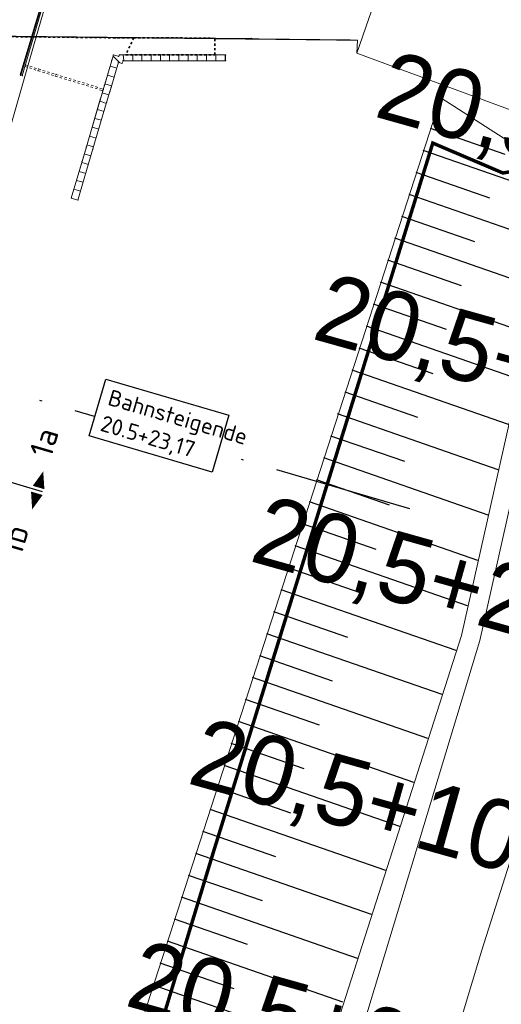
# Model space of a CAD drawing. Header units: millimetres. Extents: x -191 to 81095, y -508122 to 28741.
# Tile 101 of 255: x 5028 to 5049, y 10004 to 10047. Entities that reach past the tile are written whole.
import ezdxf
from ezdxf.enums import TextEntityAlignment as Align

# ---------------------------------------------------------------- set-up
doc = ezdxf.new("R2010")
doc.units = ezdxf.units.MM
for name, pattern in [('ACAD_ISO10W100', [18, 12, -3, 0, -3]), ('AUSGEZOGEN', [2, 1, 1]), ('Marx-Verm$0$1', [0]), ('Marx-Verm$0$2', [0.16, 0.06, -0.1]), ('Marx-Verm$0$4', [0.36, 0.16, -0.2]), ('STRICHPUNKTX2', [50.8, 25.4, -12.7, 0, -12.7]), ('VE22-087 DB - VST Hervest-Dorsten ALK VA2736$0$1', [0]), ('VERDECKT2', [4.7625, 3.175, -1.5875])]:
    doc.linetypes.add(name, pattern=pattern)
doc.layers.get('0').update_dxf_attribs({"color": 251})
for name, color, linetype, lineweight in [('240620_Dorsten Achse$0$EB-2236S-QPLIN-TXT', 7, 'Continuous', 35), ('Marx-Verm$0$BOESCHUNGEN', 251, 'Marx-Verm$0$1', 25), ('Marx-Verm$0$L_B-Bstg', 251, 'Marx-Verm$0$1', 18), ('Marx-Verm$0$L_BBauwerk', 251, 'Marx-Verm$0$1', 18), ('Marx-Verm$0$L_BTopogrf', 251, 'Marx-Verm$0$1', 18), ('Marx-Verm$0$S_B-Bstg', 251, 'Marx-Verm$0$1', 18), ('Marx-Verm$0$S_BBauwerk', 251, 'Marx-Verm$0$1', 18), ('VE22-087 DB - VST Hervest-Dorsten ALK VA2736$0$AX_Bahnverkehr', 7, 'VE22-087 DB - VST Hervest-Dorsten ALK VA2736$0$1', 18), ('VE22-087 DB - VST Hervest-Dorsten ALK VA2736$0$AX_BauwerkImVerkehrsbereich', 7, 'VE22-087 DB - VST Hervest-Dorsten ALK VA2736$0$1', 18), ('VE22-087 DB - VST Hervest-Dorsten ALK VA2736$0$AX_Flurstueck', 9, 'VE22-087 DB - VST Hervest-Dorsten ALK VA2736$0$1', 18), ('VE22-087 DB - VST Hervest-Dorsten ALK VA2736$0$AX_Gehoelz', 7, 'VE22-087 DB - VST Hervest-Dorsten ALK VA2736$0$1', 18), ('VE22-087 DB - VST Hervest-Dorsten ALK VA2736$0$AX_Gelaendekante', 7, 'VE22-087 DB - VST Hervest-Dorsten ALK VA2736$0$1', 18), ('VE22-087 DB - VST Hervest-Dorsten ALK VA2736$0$AX_UnlandVegetationsloseFlaeche', 7, 'VE22-087 DB - VST Hervest-Dorsten ALK VA2736$0$1', 18), ('VE22-087 DB - VST Hervest-Dorsten ALK VA2736$0$Flurgrenzen', 9, 'VE22-087 DB - VST Hervest-Dorsten ALK VA2736$0$1', 18)]:
    doc.layers.add(name, color=color, linetype=linetype, lineweight=lineweight)
for name, color, linetype in [('TTK-DB-Grenze', 110, 'AUSGEZOGEN'), ('TTK-P-TEXT', 12, 'AUSGEZOGEN'), ('TTK-Schnittlinien', 3, 'Continuous'), ('TTK-Schnittlinien 100', 3, 'Continuous'), ('XREF ALK Kataster', 251, 'Continuous'), ('XREF Nachvermessung', 7, 'Continuous')]:
    doc.layers.add(name, color=color, linetype=linetype)
doc.layers.add('TTK-P-Planfeststellungsgrenze 100', color=7, linetype='VERDECKT2', lineweight=50, true_color=0x000000)
doc.styles.add('240620_Dorsten Achse$0$AKG DIN 6776', font='AKG_DIN67.TTF')
doc.styles.add('iso', font='isocpeur.ttf')

# ---------------------------------------------------------------- blocks, each defined once
blk = doc.blocks.new('VE22-087 DB - VST Hervest-Dorsten ALK VA2736')
at = {"layer": 'VE22-087 DB - VST Hervest-Dorsten ALK VA2736$0$AX_Bahnverkehr', "color": 253, "linetype": 'VE22-087 DB - VST Hervest-Dorsten ALK VA2736$0$1', "lineweight": 13, "ltscale": 0.5, "true_color": 0x999999}
blk.add_polyline3d([(5038.217, 10095.296, 0), (5026.979, 10057.414, 0), (5025.406, 10052.114, 0), (5023.592, 10046.001, 0), (5028.921, 10045.946, 0), (5030.807, 10052.432, 0), (5032.097, 10056.87, 0), (5043.252, 10095.246, 0)], close=True, dxfattribs=at)
blk.add_polyline3d([(5025.631, 10034.472, 0), (5028.921, 10045.946, 0), (5023.592, 10046.001, 0)], dxfattribs=at)
at = {"layer": 'VE22-087 DB - VST Hervest-Dorsten ALK VA2736$0$AX_BauwerkImVerkehrsbereich', "color": 253, "linetype": 'VE22-087 DB - VST Hervest-Dorsten ALK VA2736$0$1', "lineweight": 13, "ltscale": 0.5, "true_color": 0x999999}
blk.add_polyline3d([(5038.217, 10095.296, 0), (5026.979, 10057.414, 0), (5025.406, 10052.114, 0), (5023.592, 10046.001, 0), (5028.921, 10045.946, 0), (5030.807, 10052.432, 0), (5032.097, 10056.87, 0), (5043.252, 10095.246, 0)], close=True, dxfattribs=at)
at = {"layer": 'VE22-087 DB - VST Hervest-Dorsten ALK VA2736$0$AX_Flurstueck', "linetype": 'VE22-087 DB - VST Hervest-Dorsten ALK VA2736$0$1', "lineweight": 13, "ltscale": 0.5}
for points in [[(5045.601, 10053.305, 0), (5047.183, 10057.888, 0), (5059.343, 10093.113, 0), (5059.345, 10095.084, 0), (5043.252, 10095.246, 0), (5038.217, 10095.296, 0), (5033.668, 10095.342, 0), (5028.873, 10095.39, 0), (5027.791, 10095.401, 0), (5027.751, 10093.439, 0), (5016.883, 10058.142, 0), (5015.042, 10052.162, 0), (5013.134, 10045.965, 0), (5014.054, 10046.099, 0), (5014.547, 10046.094, 0), (5019.829, 10046.04, 0), (5023.592, 10046.001, 0), (5028.921, 10045.946, 0), (5042.842, 10045.803, 0), (5042.816, 10045.239, 0)], [(5059.345, 10095.084, 0), (5059.343, 10093.113, 0), (5047.183, 10057.888, 0), (5045.601, 10053.305, 0), (5042.816, 10045.239, 0), (5049.9, 10042.628, 0), (5053.238, 10042.933, 0), (5078.692, 10094.733, 0), (5074.593, 10094.805, 0), (5059.483, 10095.082, 0)], [(5052.152, 10018.691, 0), (5048.228, 10006.377, 0), (5036.507, 9967.43, 0), (5027.761, 9938.582, 0), (5026.611, 9934.52, 0), (5051.054, 9938.16, 0), (5065.973, 9957.008, 0), (5064.272, 9958.712, 0), (5071.992, 9967.036, 0), (5090.579, 9986.273, 0), (5096.763, 9992.673, 0), (5103.157, 9998.515, 0), (5116.104, 10010.347, 0), (5137.848, 10027.92, 0), (5162.129, 10043.081, 0), (5147.859, 10039.964, 0), (5141.276, 10039.737, 0), (5056.3, 10037.032, 0)], [(5023.839, 9939.547, 0), (5017.801, 9918.178, 0), (5013.394, 9902.579, 0), (5003.247, 9866.663, 0), (4974.252, 9795.164, 0), (4982.046, 9796.279, 0), (4991.603, 9823.11, 0), (5003.664, 9856.948, 0), (5007.198, 9865.669, 0), (5012.93, 9886.014, 0), (5016.55, 9898.885, 0), (5020.922, 9914.374, 0), (5024.596, 9927.382, 0), (5025.973, 9932.261, 0), (5026.611, 9934.52, 0), (5027.761, 9938.582, 0), (5036.507, 9967.43, 0), (5048.228, 10006.377, 0), (5052.152, 10018.691, 0), (5056.3, 10037.032, 0), (5052.099, 10037.432, 0), (5048.15, 10019.797, 0)]]:
    blk.add_polyline3d(points, close=True, dxfattribs=at)
for points in [[(5023.839, 9939.547, 0), (5048.15, 10019.797, 0), (5052.099, 10037.432, 0)], [(5049.9, 10042.628, 0), (5042.816, 10045.239, 0), (5042.842, 10045.803, 0), (5028.921, 10045.946, 0), (5023.592, 10046.001, 0)]]:
    blk.add_polyline3d(points, dxfattribs=at)
at = {"layer": 'VE22-087 DB - VST Hervest-Dorsten ALK VA2736$0$AX_Gehoelz', "color": 3, "linetype": 'VE22-087 DB - VST Hervest-Dorsten ALK VA2736$0$1', "lineweight": 13, "ltscale": 0.5, "true_color": 0x00ff00}
blk.add_polyline3d([(5023.839, 9939.547, 0), (5048.15, 10019.797, 0), (5052.099, 10037.432, 0), (5053.238, 10042.933, 0), (5049.9, 10042.628, 0), (5042.816, 10045.239, 0), (5042.842, 10045.803, 0), (5028.921, 10045.946, 0), (5025.631, 10034.472, 0), (5021.592, 10020.383, 0), (5017.856, 10007.354, 0), (5013.823, 9993.287, 0), (5011.758, 9986.081, 0), (5009.764, 9979.129, 0), (5007.805, 9972.296, 0)], dxfattribs=at)
blk.add_polyline3d([(5048.15, 10019.797, 0), (5023.839, 9939.547, 0), (5017.801, 9918.178, 0), (5024.596, 9927.382, 0), (5030.575, 9935.111, 0), (5041.079, 9948.355, 0), (5053.29, 9962.586, 0), (5066.809, 9976.929, 0), (5087.872, 9997.405, 0), (5101.8, 10009.742, 0), (5120.108, 10024.142, 0), (5141.276, 10039.737, 0), (5056.3, 10037.032, 0), (5052.099, 10037.432, 0)], close=True, dxfattribs=at)
at = {"layer": 'VE22-087 DB - VST Hervest-Dorsten ALK VA2736$0$AX_Gelaendekante', "color": 18, "linetype": 'VE22-087 DB - VST Hervest-Dorsten ALK VA2736$0$1', "lineweight": 13, "ltscale": 0.5, "true_color": 0x520000}
for points in [[(5046.46, 10043.303, 0), (5020.996, 9964.764, 0), (5010.466, 9931.36, 0), (5009.377, 9926.817, 0), (5009.316, 9922.736, 0), (5011.123, 9920.182, 0), (5013.925, 9919.305, 0)], [(5013.925, 9919.305, 0), (5020.565, 9936.501, 0), (5047.345, 10020.012, 0), (5051.247, 10037.349, 0), (5051.058, 10039.47, 0), (5049.928, 10041.088, 0), (5046.46, 10043.303, 0)]]:
    blk.add_polyline3d(points, dxfattribs=at)
at = {"layer": 'VE22-087 DB - VST Hervest-Dorsten ALK VA2736$0$AX_UnlandVegetationsloseFlaeche', "color": 253, "linetype": 'VE22-087 DB - VST Hervest-Dorsten ALK VA2736$0$1', "lineweight": 13, "ltscale": 0.5, "true_color": 0x999999}
blk.add_polyline3d([(5027.791, 10095.401, 0), (5027.751, 10093.439, 0), (5016.883, 10058.142, 0), (5015.042, 10052.162, 0), (5013.134, 10045.965, 0), (5014.054, 10046.099, 0), (5014.547, 10046.094, 0), (5019.829, 10046.04, 0), (5023.592, 10046.001, 0), (5028.921, 10045.946, 0), (5042.842, 10045.803, 0), (5042.816, 10045.239, 0), (5049.9, 10042.628, 0), (5053.238, 10042.933, 0), (5078.692, 10094.733, 0), (5074.593, 10094.805, 0), (5059.483, 10095.082, 0), (5059.345, 10095.084, 0), (5043.252, 10095.246, 0), (5038.217, 10095.296, 0), (5033.668, 10095.342, 0), (5028.873, 10095.39, 0)], close=True, dxfattribs=at)
at = {"layer": 'VE22-087 DB - VST Hervest-Dorsten ALK VA2736$0$Flurgrenzen', "ltscale": 0.5}
for points in [[(5078.692, 10094.733, 0), (5053.238, 10042.933, 0), (5052.099, 10037.432, 0), (5048.15, 10019.797, 0), (5023.839, 9939.547, 0), (5017.801, 9918.178, 0), (5013.394, 9902.579, 0), (5003.247, 9866.663, 0), (4974.252, 9795.164, 0), (4982.046, 9796.279, 0), (4988.74, 9797.182, 0), (4995.308, 9797.943, 0), (5003.195, 9798.796, 0), (5011.19, 9799.478, 0), (5019.207, 9799.749, 0), (5026.748, 9799.855, 0), (5034.259, 9799.785, 0), (5049.305, 9799.377, 0), (5059.313, 9799.277, 0), (5065.555, 9800.207, 0), (5074.384, 9801.988, 0), (5079.292, 9802.781, 0), (5114.956, 9807.663, 0)], [(5003.247, 9866.663, 0), (5013.394, 9902.579, 0), (5017.801, 9918.178, 0), (5023.839, 9939.547, 0), (5048.15, 10019.797, 0), (5052.099, 10037.432, 0), (5053.238, 10042.933, 0), (5078.692, 10094.733, 0)]]:
    blk.add_polyline3d(points, dxfattribs=at)
blk = doc.blocks.new('Marx-Verm$0$99')
at = {"color": 0}
blk.add_point((0, 0), dxfattribs=at)
blk = doc.blocks.new('Marx-Verm')
at = {"layer": 'Marx-Verm$0$BOESCHUNGEN', "ltscale": 0.2}
for p, q in [((2567470.055, 5726897.35), (2567473.31, 5726896.266)), ((2567469.759, 5726896.395), (2567475.155, 5726894.597)), ((2567469.464, 5726895.439), (2567472.677, 5726894.369)), ((2567469.168, 5726894.484), (2567475.263, 5726892.453)), ((2567468.872, 5726893.528), (2567472.045, 5726892.471)), ((2567468.576, 5726892.573), (2567474.848, 5726890.484)), ((2567468.281, 5726891.617), (2567471.494, 5726890.547)), ((2567467.985, 5726890.662), (2567474.432, 5726888.514)), ((2567467.689, 5726889.706), (2567470.862, 5726888.649)), ((2567467.393, 5726888.751), (2567474.016, 5726886.545)), ((2567467.098, 5726887.795), (2567470.311, 5726886.725)), ((2567466.802, 5726886.84), (2567473.601, 5726884.575)), ((2567466.506, 5726885.884), (2567469.679, 5726884.827)), ((2567466.19, 5726884.936), (2567473.185, 5726882.605)), ((2567465.915, 5726883.973), (2567469.128, 5726882.903)), ((2567465.619, 5726883.018), (2567472.769, 5726880.636)), ((2567465.323, 5726882.062), (2567468.496, 5726881.005)), ((2567465.027, 5726881.107), (2567472.354, 5726878.666)), ((2567464.731, 5726880.151), (2567467.945, 5726879.081)), ((2567464.436, 5726879.196), (2567471.938, 5726876.697)), ((2567464.14, 5726878.24), (2567467.313, 5726877.183)), ((2567463.844, 5726877.285), (2567471.462, 5726874.747)), ((2567463.548, 5726876.329), (2567466.762, 5726875.259)), ((2567463.253, 5726875.374), (2567470.877, 5726872.834)), ((2567462.957, 5726874.418), (2567466.13, 5726873.361)), ((2567462.661, 5726873.463), (2567470.292, 5726870.921)), ((2567462.365, 5726872.507), (2567465.579, 5726871.437)), ((2567462.07, 5726871.552), (2567469.706, 5726869.008)), ((2567461.774, 5726870.596), (2567464.947, 5726869.539)), ((2567461.478, 5726869.641), (2567469.121, 5726867.095)), ((2567461.182, 5726868.685), (2567464.396, 5726867.615)), ((2567460.887, 5726867.73), (2567468.535, 5726865.182)), ((2567460.591, 5726866.774), (2567463.764, 5726865.717)), ((2567460.295, 5726865.819), (2567467.95, 5726863.269)), ((2567459.999, 5726864.863), (2567463.213, 5726863.793)), ((2567459.704, 5726863.908), (2567467.364, 5726861.356)), ((2567459.408, 5726862.952), (2567462.581, 5726861.895)), ((2567459.112, 5726861.997), (2567466.755, 5726859.451)), ((2567458.816, 5726861.041), (2567462.03, 5726859.971)), ((2567458.52, 5726860.086), (2567466.169, 5726857.538))]:
    blk.add_line(p, q, dxfattribs=at)
at = {"layer": 'Marx-Verm$0$L_B-Bstg', "ltscale": 0.2}
for p, q in [((2567461.152, 5726900.407, 37.316), (2567456.828, 5726900.349, 37.317)), ((2567460.333, 5726900.146, 37.316), (2567460.33, 5726900.396, 37.317)), ((2567460.73, 5726900.401, 37.316), (2567460.733, 5726900.151, 37.316)), ((2567461.133, 5726900.157, 37.316), (2567461.13, 5726900.407, 37.316)), ((2567461.155, 5726900.157, 37.316), (2567461.152, 5726900.407, 37.316)), ((2567456.228, 5726900.108, 37.317), (2567455.922, 5726899.015, 37.318)), ((2567456.211, 5726898.934, 37.413), (2567456.517, 5726900.027, 37.318)), ((2567456.296, 5726900.348, 37.317), (2567456.228, 5726900.108, 37.317)), ((2567456.583, 5726900.008, 37.318), (2567456.28, 5726900.291, 37.317)), ((2567456.525, 5726900.284, 37.317), (2567456.296, 5726900.348, 37.317)), ((2567456.517, 5726900.027, 37.318), (2567456.664, 5726899.985, 37.317)), ((2567456.552, 5726900.345, 37.317), (2567456.525, 5726900.284, 37.317)), ((2567456.828, 5726900.349, 37.317), (2567456.552, 5726900.345, 37.317)), ((2567456.664, 5726899.985, 37.317), (2567456.715, 5726900.098, 37.316)), ((2567456.715, 5726900.098, 37.316), (2567461.155, 5726900.157, 37.316)), ((2567456.719, 5726900.348, 37.317), (2567456.747, 5726900.098, 37.316)), ((2567457.133, 5726900.103, 37.316), (2567457.13, 5726900.353, 37.317)), ((2567457.53, 5726900.358, 37.317), (2567457.533, 5726900.108, 37.316)), ((2567457.933, 5726900.114, 37.316), (2567457.93, 5726900.364, 37.317)), ((2567458.33, 5726900.369, 37.317), (2567458.333, 5726900.119, 37.316)), ((2567458.733, 5726900.125, 37.316), (2567458.73, 5726900.375, 37.317)), ((2567459.13, 5726900.38, 37.317), (2567459.133, 5726900.13, 37.316)), ((2567459.533, 5726900.135, 37.316), (2567459.53, 5726900.385, 37.317)), ((2567459.93, 5726900.391, 37.317), (2567459.933, 5726900.141, 37.316)), ((2567456.157, 5726899.853, 37.317), (2567456.446, 5726899.772, 37.34)), ((2567456.338, 5726899.387, 37.373), (2567456.049, 5726899.468, 37.318)), ((2567455.872, 5726898.837, 37.413), (2567455.727, 5726898.32, 37.377)), ((2567456.121, 5726898.616, 37.403), (2567455.833, 5726898.697, 37.403)), ((2567455.922, 5726899.015, 37.318), (2567455.872, 5726898.837, 37.413)), ((2567455.941, 5726899.082, 37.318), (2567456.23, 5726899.001, 37.407)), ((2567456.027, 5726898.28, 37.38), (2567456.161, 5726898.756, 37.413)), ((2567456.161, 5726898.756, 37.413), (2567456.211, 5726898.934, 37.413)), ((2567455.738, 5726898.361, 37.38), (2567455.172, 5726896.343, 37.241)), ((2567455.461, 5726896.262, 37.241), (2567456.027, 5726898.28, 37.38)), ((2567455.727, 5726898.32, 37.377), (2567455.738, 5726898.361, 37.38)), ((2567455.73, 5726898.333, 37.378), (2567456.015, 5726898.238, 37.377)), ((2567455.918, 5726897.891, 37.353), (2567455.629, 5726897.972, 37.353)), ((2567455.521, 5726897.587, 37.326), (2567455.81, 5726897.506, 37.326)), ((2567455.702, 5726897.121, 37.3), (2567455.413, 5726897.202, 37.3)), ((2567455.305, 5726896.817, 37.273), (2567455.594, 5726896.736, 37.273)), ((2567455.172, 5726896.343, 37.241), (2567454.549, 5726894.121, 37.087)), ((2567454.837, 5726894.04, 37.104), (2567455.461, 5726896.262, 37.241)), ((2567455.486, 5726896.351, 37.247), (2567455.197, 5726896.432, 37.247)), ((2567455.089, 5726896.046, 37.22), (2567455.378, 5726895.965, 37.222)), ((2567455.27, 5726895.58, 37.199), (2567454.981, 5726895.661, 37.193)), ((2567455.054, 5726894.81, 37.151), (2567454.765, 5726894.891, 37.14)), ((2567454.873, 5726895.276, 37.167), (2567455.162, 5726895.195, 37.175)), ((2567454.657, 5726894.506, 37.114), (2567454.945, 5726894.425, 37.128)), ((2567454.549, 5726894.121, 37.087), (2567454.837, 5726894.04, 37.104)), ((2567454.837, 5726894.04, 37.104), (2567454.549, 5726894.121, 37.087))]:
    blk.add_line(p, q, dxfattribs=at)
at = {"layer": 'Marx-Verm$0$L_B-Bstg', "linetype": 'Marx-Verm$0$2', "ltscale": 0.2}
for p, q in [((2567452.468, 5726899.789, 37.375), (2567452.49, 5726899.861, 37.375)), ((2567452.468, 5726899.789, 37.375), (2567453.038, 5726899.621, 37.375)), ((2567452.49, 5726899.861, 37.375), (2567453.059, 5726899.693, 37.375)), ((2567453.038, 5726899.621, 37.375), (2567453.791, 5726899.398, 37.375)), ((2567453.059, 5726899.693, 37.375), (2567453.812, 5726899.47, 37.375)), ((2567453.791, 5726899.398, 37.375), (2567455.849, 5726898.79, 37.375)), ((2567453.812, 5726899.47, 37.375), (2567455.871, 5726898.862, 37.375)), ((2567455.871, 5726898.862, 37.375), (2567455.849, 5726898.79, 37.375))]:
    blk.add_line(p, q, dxfattribs=at)
at = {"layer": 'Marx-Verm$0$L_BBauwerk', "lineweight": 35, "ltscale": 0.2}
blk.add_line((2567455.291, 5726910.115, 36.68), (2567452.28, 5726899.41, 36.68), dxfattribs=at)
at = {"layer": 'Marx-Verm$0$L_BBauwerk', "linetype": 'Marx-Verm$0$1', "ltscale": 0.2}
blk.add_line((2567452.28, 5726899.41, 37.68), (2567453.099, 5726902.323, 37.68), dxfattribs=at)
at = {"layer": 'Marx-Verm$0$L_BBauwerk', "ltscale": 0.2}
for p, q in [((2567452.352, 5726899.39, 37.68), (2567453.171, 5726902.302, 37.68)), ((2567452.887, 5726901.083, 30.864), (2567456.383, 5726901.081, 30.918)), ((2567456.383, 5726901.081, 30.918), (2567459.162, 5726901.118, 30.995)), ((2567459.162, 5726901.118, 30.995), (2567462.27, 5726901.14, 30.835)), ((2567452.28, 5726899.41, 36.68), (2567452.352, 5726899.39, 37.68))]:
    blk.add_line(p, q, dxfattribs=at)
at = {"layer": 'Marx-Verm$0$L_BBauwerk', "linetype": 'Marx-Verm$0$4', "lineweight": 35, "ltscale": 0.2}
for p, q in [((2567456.562, 5726901.089, 35.345), (2567450.563, 5726901.077, 35.345)), ((2567457.165, 5726901.097, 35.345), (2567456.562, 5726901.089, 35.345)), ((2567457.165, 5726901.097, 35.935), (2567456.828, 5726900.349, 35.935)), ((2567458.651, 5726901.116, 35.935), (2567457.165, 5726901.097, 35.935)), ((2567457.165, 5726901.097, 35.935), (2567457.165, 5726901.097, 35.345)), ((2567460.683, 5726901.119, 35.935), (2567458.651, 5726901.116, 35.935)), ((2567460.683, 5726900.401, 35.935), (2567460.683, 5726901.119, 35.935)), ((2567456.828, 5726900.349, 35.935), (2567460.683, 5726900.401, 35.935)), ((2567456.828, 5726900.349, 35.935), (2567456.828, 5726900.349, 37.317))]:
    blk.add_line(p, q, dxfattribs=at)
at = {"layer": 'Marx-Verm$0$L_BBauwerk', "linetype": 'Marx-Verm$0$2', "ltscale": 0.2}
blk.add_line((2567450.564, 5726901.084, 30.828), (2567452.887, 5726901.083, 30.864), dxfattribs=at)
at = {"layer": 'Marx-Verm$0$L_BTopogrf', "ltscale": 0.2}
for p, q in [((2567455.758, 5726898.432, 36.695), (2567456.228, 5726900.108, 35.526)), ((2567456.228, 5726900.108, 35.526), (2567456.296, 5726900.348, 35.545)), ((2567456.296, 5726900.348, 35.545), (2567456.525, 5726900.284, 35.536)), ((2567456.525, 5726900.284, 35.536), (2567456.552, 5726900.345, 35.513)), ((2567456.552, 5726900.345, 35.513), (2567456.828, 5726900.349, 35.345)), ((2567456.828, 5726900.349, 35.345), (2567456.828, 5726900.349, 35.935)), ((2567454.995, 5726895.71, 36.643), (2567455.758, 5726898.432, 36.695)), ((2567454.549, 5726894.121, 36.983), (2567454.995, 5726895.71, 36.643)), ((2567454.549, 5726894.121, 36.983), (2567454.549, 5726894.121, 37.087))]:
    blk.add_line(p, q, dxfattribs=at)
at = {"layer": 'Marx-Verm$0$S_B-Bstg'}
for p, xscale, yscale, zscale, rotation in [((2567461.152, 5726900.407, 37.316), 0.2, 0.2, 0.2, 0.7647513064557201), ((2567456.228, 5726900.108, 35.526), 0.2, 0.2, 0.2, 0.764751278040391), ((2567456.228, 5726900.108, 37.317), 0.2, 0.2, 0.2, 0.764751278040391), ((2567456.296, 5726900.348, 35.545), 0.2000000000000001, 0.2000000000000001, 0.2000000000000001, 0.7647513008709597), ((2567456.296, 5726900.348, 37.317), 0.2000000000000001, 0.2000000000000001, 0.2000000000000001, 0.7647513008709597), ((2567456.517, 5726900.027, 37.318), 0.2000000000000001, 0.2000000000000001, 0.2000000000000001, 0.7647512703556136), ((2567456.525, 5726900.284, 35.536), 0.2, 0.2, 0.2, 0.7647512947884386), ((2567456.525, 5726900.284, 37.317), 0.2, 0.2, 0.2, 0.7647512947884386), ((2567456.552, 5726900.345, 35.513), 0.2, 0.2, 0.2, 0.7647513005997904), ((2567456.552, 5726900.345, 37.317), 0.2, 0.2, 0.2, 0.7647513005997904), ((2567456.664, 5726899.985, 37.317), 0.2, 0.2, 0.2, 0.7647512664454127), ((2567456.715, 5726900.098, 37.316), 0.2, 0.2, 0.2, 0.7647512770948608), ((2567456.828, 5726900.349, 37.317), 0.2, 0.2, 0.2, 0.7647513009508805), ((2567461.155, 5726900.157, 37.316), 0.2, 0.2, 0.2, 0.7647512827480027), ((2567452.468, 5726899.789, 37.375), 0.2, 0.2, 0.2, 0.7647512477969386), ((2567452.49, 5726899.861, 37.375), 0.2000000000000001, 0.2000000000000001, 0.2000000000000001, 0.7647512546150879), ((2567453.038, 5726899.621, 37.375), 0.2, 0.2, 0.2, 0.7647512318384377), ((2567453.059, 5726899.693, 37.375), 0.2, 0.2, 0.2, 0.7647512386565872), ((2567453.791, 5726899.398, 37.375), 0.2, 0.2, 0.2, 0.764751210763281), ((2567453.812, 5726899.47, 37.375), 0.2000000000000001, 0.2000000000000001, 0.2000000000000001, 0.7647512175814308), ((2567455.849, 5726898.79, 37.375), 0.2, 0.2, 0.2, 0.7647511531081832), ((2567455.871, 5726898.862, 37.375), 0.2, 0.2, 0.2, 0.7647511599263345), ((2567455.872, 5726898.837, 37.413), 0.2, 0.2, 0.2, 0.7647511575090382), ((2567455.922, 5726899.015, 37.318), 0.2, 0.2, 0.2, 0.7647511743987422), ((2567456.161, 5726898.756, 37.413), 0.2000000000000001, 0.2000000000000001, 0.2000000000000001, 0.7647511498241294), ((2567456.211, 5726898.934, 37.413), 0.1999999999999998, 0.1999999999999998, 0.1999999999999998, 0.7647511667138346), ((2567455.727, 5726898.32, 37.377), 0.2000000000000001, 0.2000000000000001, 0.2000000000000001, 0.7647511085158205), ((2567455.738, 5726898.361, 37.38), 0.2, 0.2, 0.2, 0.7647511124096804), ((2567455.758, 5726898.432, 36.695), 0.2000000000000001, 0.2000000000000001, 0.2000000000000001, 0.7647511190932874), ((2567456.027, 5726898.28, 37.38), 0.2, 0.2, 0.2, 0.7647511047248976), ((2567455.172, 5726896.343, 37.241), 0.2, 0.2, 0.2, 0.7647509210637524), ((2567455.461, 5726896.262, 37.241), 0.2000000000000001, 0.2000000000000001, 0.2000000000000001, 0.764750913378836), ((2567454.995, 5726895.71, 36.643), 0.2, 0.2, 0.2, 0.7647508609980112), ((2567454.549, 5726894.121, 36.983), 0.2, 0.2, 0.2, 0.7647507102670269), ((2567454.549, 5726894.121, 37.087), 0.2, 0.2, 0.2, 0.7647507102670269), ((2567454.837, 5726894.04, 37.104), 0.2, 0.2, 0.2, 0.7647507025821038)]:
    blk.add_blockref('Marx-Verm$0$99', p, dxfattribs=dict(at, xscale=xscale, yscale=yscale, zscale=zscale, rotation=rotation))
at = {"layer": 'Marx-Verm$0$S_BBauwerk'}
for p, xscale, yscale, zscale, rotation in [((2567456.383, 5726901.081, 30.918), 0.2, 0.2, 0.2, 0.7647513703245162), ((2567459.162, 5726901.118, 30.995), 0.2, 0.2, 0.2, 0.7647513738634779), ((2567462.27, 5726901.14, 30.835), 0.2, 0.2, 0.2, 0.7647513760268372), ((2567452.28, 5726899.41, 37.68), 0.2000000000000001, 0.2000000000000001, 0.2000000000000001, 0.7647512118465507), ((2567452.352, 5726899.39, 37.68), 0.2, 0.2, 0.2, 0.7647512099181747)]:
    blk.add_blockref('Marx-Verm$0$99', p, dxfattribs=dict(at, xscale=xscale, yscale=yscale, zscale=zscale, rotation=rotation))
at = {"layer": 'Marx-Verm$0$S_BBauwerk', "lineweight": 35}
for p, xscale, yscale, zscale, rotation in [((2567456.562, 5726901.089, 35.345), 0.2, 0.2, 0.2, 0.7647513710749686), ((2567457.165, 5726901.097, 35.935), 0.2, 0.2, 0.2, 0.7647513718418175), ((2567457.165, 5726901.097, 35.345), 0.2, 0.2, 0.2, 0.7647513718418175), ((2567458.651, 5726901.116, 35.935), 0.2, 0.2, 0.2, 0.7647513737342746), ((2567460.683, 5726901.119, 35.935), 0.2, 0.2, 0.2, 0.7647513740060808), ((2567460.683, 5726900.401, 35.935), 0.2000000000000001, 0.2000000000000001, 0.2000000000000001, 0.7647513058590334), ((2567456.828, 5726900.349, 35.345), 0.2, 0.2, 0.2, 0.7647513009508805), ((2567456.828, 5726900.349, 35.935), 0.2, 0.2, 0.2, 0.7647513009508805), ((2567452.28, 5726899.41, 36.68), 0.2000000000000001, 0.2000000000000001, 0.2000000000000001, 0.7647512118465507)]:
    blk.add_blockref('Marx-Verm$0$99', p, dxfattribs=dict(at, xscale=xscale, yscale=yscale, zscale=zscale, rotation=rotation))

msp = doc.modelspace()

# ---------------------------------------------------------------- linework, layer by layer
at = {"layer": 'TTK-P-TEXT', "color": 251, "linetype": 'ACAD_ISO10W100', "ltscale": 0.5}
msp.add_line((5045.108, 10025.507), (5020.473, 10032.703), dxfattribs=at)

# ---------------------------------------------------------------- next in the draw order: block references
at = {"layer": 'XREF ALK Kataster', "color": 251}
msp.add_blockref('VE22-087 DB - VST Hervest-Dorsten ALK VA2736', (0, 0), dxfattribs=at)

# ---------------------------------------------------------------- next in the draw order: linework, layer by layer
at = {"layer": 'TTK-Schnittlinien 100', "color": 251, "linetype": 'ACAD_ISO10W100', "ltscale": 0.5}
msp.add_line((5029.199, 10026.236), (5026.756, 10026.95), dxfattribs=at)
at = {"layer": 'TTK-Schnittlinien 100', "color": 251, "linetype": 'ByBlock', "ltscale": 0.03}
for points in [[(5029.021, 10026.425, 0.525, 0, 0), (5029.224, 10027.122, 0, 0, 0)], [(5028.947, 10026.173, 0.525, 0, 0), (5028.744, 10025.476, 0, 0, 0)]]:
    msp.add_lwpolyline(points, format="xyseb", dxfattribs=at)

# ---------------------------------------------------------------- next in the draw order: texts
at = {"layer": '240620_Dorsten Achse$0$EB-2236S-QPLIN-TXT', "color": 251, "style": '240620_Dorsten Achse$0$AKG DIN 6776'}
for s, p in [('20,5+40', (5043.908, 10043.959)), ('20,5+30', (5041.207, 10034.331)), ('20,5+20', (5038.506, 10024.703)), ('20,5+10', (5035.804, 10015.075)), ('20,5+00', (5033.103, 10005.446))]:
    msp.add_text(s, height=3, rotation=344.3283, dxfattribs=at).set_placement(p, align=Align.MIDDLE_LEFT)
at = {"layer": 'TTK-P-TEXT', "color": 251, "insert": (5032.171, 10030.689), "char_height": 0.7, "width": 4.86281, "attachment_point": 1, "rotation": 343.6638, "style": 'iso', "bg_fill": 19, "box_fill_scale": 1.5, "bg_fill_color": 256, "bg_fill_transparency": 0}
msp.add_mtext('Bahnsteigende\\P20.5+23,17', dxfattribs=at)
at = {"layer": 'TTK-Schnittlinien', "color": 251, "linetype": 'STRICHPUNKTX2', "ltscale": 0.03, "style": 'iso'}
for s, p in [('1a', (5029.57, 10027.66)), ('1b', (5028.275, 10023.427, -2.094))]:
    msp.add_text(s, height=1, rotation=73.7199, dxfattribs=at).set_placement(p)

# ---------------------------------------------------------------- next in the draw order: linework, layer by layer
at = {"layer": 'TTK-DB-Grenze', "color": 251, "const_width": 0.05}
msp.add_lwpolyline([(5042.846, 10045.804), (5013.851, 10046.122), (5009.654, 10045.102), (5007.169, 10043.449), (5006.72, 10042.514), (5004.604, 10036.158), (5002.764, 10036.604), (5000.938, 10031.571), (4996.739, 10033.18), (4996.007, 10031.813), (5001.641, 10029.62), (4990.718, 9993.94), (4984.092, 9990.71), (4981.017, 9989.392), (4978.885, 9987.471), (4976.72, 9984.592), (4969.959, 9970.942), (4968.003, 9943.264), (4963.962, 9931.127), (4950.021, 9850.135), (4938.687, 9799.641, 0.535789), (4943.835, 9790.959), (4974.558, 9795.909)], format="xyb", dxfattribs=at)
at = {"layer": 'TTK-P-Planfeststellungsgrenze 100', "color": 251, "ltscale": 2, "const_width": 0.15, "flags": 128}
msp.add_lwpolyline([(4968.094, 9794.463), (4968.094, 9794.463), (4973.036, 9813.205), (5011.093, 9926.649), (5036.611, 10010.672), (5046.106, 10041.346), (5049.146, 10040.049), (5053.692, 10040.845), (5057.785, 10049.418), (5068.793, 10053.109), (5111.953, 10052.501), (5130.957, 10053.343), (5140.45, 10034.472), (5155.641, 10043.774), (5148.26, 10059.136), (5175.542, 10069.356), (5165.909, 10097.601), (5148.226, 10095.355), (5135.588, 10095.855), (5135.559, 10098.457), (5128.48, 10098.382), (5128.34, 10093.819), (5110.716, 10089.986), (5085.478, 10089.418), (5085.012, 10094.318), (5077.205, 10093.731), (5061.748, 10061.335), (5017.113, 10061.358), (5015.555, 10055.788), (5008.307, 10055.769), (5008.349, 10050.615), (4997.136, 10050.503), (4997.215, 10047.316), (4994.03, 10047.268), (4992.305, 10047.753), (4989.034, 10036.825), (4980.865, 10040.773), (4979.48, 10038.145), (4989.931, 10033.218), (4989.162, 10030.954), (4996.608, 10028.038), (4994.671, 10024.295), (4995.634, 10021.526), (4996.282, 10020.129), (4996.599, 10018.566), (4997.624, 10018.205), (4990.303, 9994.294), (4983.884, 9991.165), (4980.744, 9989.818), (4978.515, 9987.81), (4976.292, 9984.855), (4969.467, 9971.076), (4967.508, 9943.363), (4963.475, 9931.249), (4949.53, 9850.232), (4938.211, 9799.805, 0.535585), (4943.863, 9790.457)], format="xyb", close=True, dxfattribs=at)

# ---------------------------------------------------------------- next in the draw order: block references
at = {"layer": 'XREF Nachvermessung', "color": 251, "rotation": 359.2603692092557}
msp.add_blockref('Marx-Verm', (-2636136.569, -5683235.662), dxfattribs=at)

doc.saveas('drawing.dxf')
